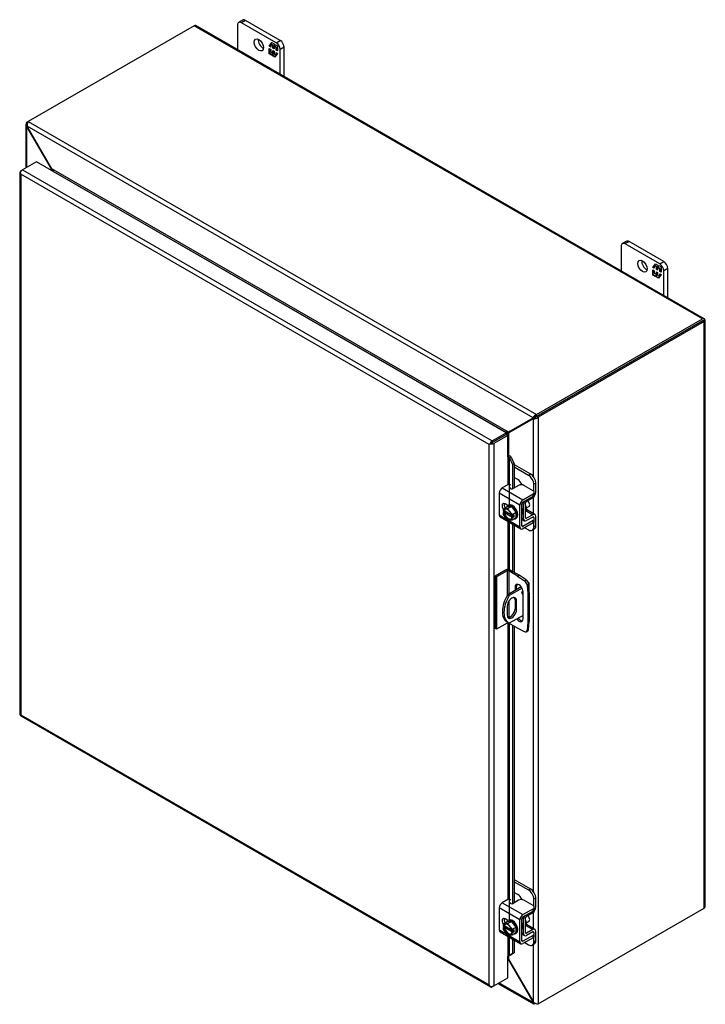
# Model space of a CAD drawing. Header units: inches. Extents: x 4 to 147, y 4 to 97.
# Tile 7 of 8: x 106 to 124, y 71 to 97. Entities that reach past the tile are written whole.
import ezdxf

# ---------------------------------------------------------------- set-up
doc = ezdxf.new("R2010")
doc.units = ezdxf.units.IN
doc.header["$MEASUREMENT"] = 0
for name, color, linetype in [('COM40153-1', 7, 'CONTINUOUS'), ('COM40153-2', 7, 'CONTINUOUS'), ('COM42667', 7, 'CONTINUOUS'), ('COM42780', 7, 'CONTINUOUS'), ('COM48440', 7, 'CONTINUOUS'), ('COM71780-11', 7, 'CONTINUOUS'), ('FET07710', 7, 'CONTINUOUS'), ('SCC19011', 7, 'CONTINUOUS'), ('SPR20265', 7, 'CONTINUOUS'), ('WAF25035', 7, 'CONTINUOUS')]:
    doc.layers.add(name, color=color, linetype=linetype)

msp = doc.modelspace()

# ---------------------------------------------------------------- linework, layer by layer
at = {"layer": 'COM40153-1', "color": 7}
for p, q in [((119.406, 82.195), (119.419, 82.188)), ((119.444, 81.908), (119.444, 82.152)), ((119.232, 82.056), (118.876, 81.85)), ((119.254, 82.022), (118.916, 81.827)), ((118.876, 81.85), (118.916, 81.827)), ((119.068, 81.713), (119.109, 81.689)), ((119.068, 81.713), (119.068, 81.475)), ((119.109, 81.452), (119.109, 81.689)), ((118.861, 81.546), (118.861, 81.309)), ((119.068, 81.475), (119.109, 81.452)), ((118.856, 81.125), (118.897, 81.102)), ((119.28, 81.302), (118.916, 81.092))]:
    msp.add_line(p, q, dxfattribs=at)
for centre, major_axis, start_param, end_param in [((119.358, 82.152), (-0.0864, 0), 2.529725, 3.926991), ((119.285, 81.918), (-0.025, -0.0433), 4.139289, 6.283185), ((119.245, 81.941), (0.025, 0.0433), 4.093609, 5.210881), ((119.156, 81.645), (0.3, 0.52), 1.508132, 3.141593), ((119.197, 81.622), (0.3, 0.52), 1.508132, 3.204257), ((118.985, 81.618), (-0.087, -0.151), 2.356194, 5.497787), ((118.944, 81.641), (-0.087, -0.151), 2.356194, 2.906426), ((119.285, 81.918), (-0.025, -0.0433), 0, 0.63978), ((118.985, 81.381), (0.087, 0.151), 2.356194, 5.497787), ((118.944, 81.404), (0.087, 0.151), 3.37676, 5.497787)]:
    msp.add_ellipse(centre, major_axis=major_axis, ratio=0.57735, start_param=start_param, end_param=end_param, dxfattribs=at)
at = {"layer": 'COM40153-2', "color": 7}
for p, q in [((118.818, 82.505), (118.539, 82.344)), ((118.858, 82.481), (118.58, 82.321)), ((118.858, 82.481), (118.858, 81.822)), ((118.899, 82.481), (118.899, 81.864)), ((119.134, 82.346), (118.899, 82.481)), ((119.175, 82.369), (118.94, 82.505)), ((118.539, 82.344), (118.539, 80.956)), ((118.58, 82.321), (118.539, 82.344)), ((118.58, 82.321), (118.58, 80.933)), ((119.134, 82.346), (119.175, 82.369)), ((119.134, 82.346), (119.323, 82.218)), ((119.364, 82.241), (119.175, 82.369)), ((119.323, 82.218), (119.364, 82.241)), ((119.068, 82.049), (119.109, 82.073)), ((119.068, 82.049), (119.068, 81.962)), ((119.109, 81.985), (119.109, 82.073)), ((119.28, 81.208), (119.28, 81.927)), ((119.428, 82.13), (119.387, 82.106)), ((119.387, 82.106), (119.404, 81.878)), ((119.404, 81.878), (119.444, 81.902)), ((119.444, 81.902), (119.428, 82.13)), ((119.444, 81.902), (119.444, 81.137)), ((118.899, 81.671), (118.899, 81.245)), ((119.404, 81.878), (119.404, 81.114)), ((118.858, 81.124), (118.858, 81.093)), ((118.899, 81.101), (118.899, 81.093)), ((119.404, 81.114), (119.387, 80.905)), ((119.404, 81.114), (119.444, 81.137)), ((119.428, 80.928), (119.444, 81.137)), ((118.58, 80.933), (118.539, 80.956)), ((118.858, 81.093), (118.58, 80.933)), ((119.134, 80.958), (118.899, 81.093)), ((119.323, 80.868), (119.134, 80.958)), ((119.367, 80.866), (119.408, 80.889)), ((119.387, 80.905), (119.428, 80.928))]:
    msp.add_line(p, q, dxfattribs=at)
for centre, major_axis, start_param, end_param in [((118.879, 82.47), (-0.0864, 0), 3.926991, 5.497787), ((118.879, 82.47), (-0.0288, 0), 3.926991, 5.497787), ((119.174, 81.988), (0.075, -0.13), 0.785398, 3.926991), ((119.317, 82.14), (0.05, -0.0866), 0.872665, 2.268928), ((119.358, 82.163), (-0.05, 0.0866), 4.014257, 5.410521), ((119.215, 82.011), (0.075, -0.13), 3.416574, 3.926991), ((118.879, 81.081), (0.0288, 0), 0.785398, 2.356194), ((119.174, 81.269), (-0.075, 0.13), 1.73559, 3.926991), ((119.215, 81.293), (-0.075, 0.13), 1.73559, 2.866611), ((119.317, 80.953), (-0.05, 0.0866), 2.443461, 3.839724), ((119.358, 80.976), (-0.05, 0.0866), 3.141593, 3.839724)]:
    msp.add_ellipse(centre, major_axis=major_axis, ratio=0.57735, start_param=start_param, end_param=end_param, dxfattribs=at)
at = {"layer": 'COM42667', "color": 7}
for p, q in [((118.874, 84.773), (118.729, 84.69)), ((119.197, 84.233), (118.648, 84.55)), ((118.648, 84.55), (118.648, 83.968)), ((118.729, 84.69), (119.278, 84.373)), ((119.163, 84.755), (119.016, 84.67)), ((119.278, 84.373), (119.551, 84.531)), ((119.551, 84.612), (119.304, 84.755)), ((119.551, 84.469), (119.551, 84.531)), ((119.58, 84.51), (119.58, 84.572)), ((118.879, 84.217), (118.804, 84.261)), ((119.251, 83.682), (119.251, 84.264)), ((119.278, 84.311), (119.551, 84.469)), ((119.197, 83.651), (119.197, 84.233)), ((118.648, 83.968), (118.852, 83.85)), ((118.672, 83.915), (119.221, 83.598)), ((118.891, 83.827), (119.197, 83.651)), ((119.551, 83.824), (119.278, 83.666)), ((119.551, 83.762), (119.278, 83.604)), ((119.538, 83.913), (119.551, 83.905)), ((119.551, 83.762), (119.551, 83.824)), ((119.58, 83.802), (119.58, 83.865)), ((119.278, 83.666), (119.251, 83.682)), ((119.197, 73.21), (118.648, 73.527)), ((118.648, 73.527), (118.648, 72.944)), ((118.874, 73.75), (118.729, 73.667)), ((118.729, 73.667), (119.278, 73.35)), ((119.163, 73.732), (119.016, 73.647)), ((119.551, 73.589), (119.304, 73.732)), ((119.58, 73.486), (119.58, 73.548)), ((119.278, 73.35), (119.551, 73.507)), ((119.278, 73.288), (119.551, 73.445)), ((119.551, 73.445), (119.551, 73.507)), ((118.879, 73.194), (118.804, 73.237)), ((119.197, 72.627), (119.197, 73.21)), ((119.251, 72.658), (119.251, 73.241)), ((118.648, 72.944), (118.852, 72.827)), ((118.672, 72.892), (119.221, 72.575)), ((118.891, 72.804), (119.197, 72.627)), ((119.551, 72.8), (119.278, 72.643)), ((119.551, 72.738), (119.278, 72.581)), ((119.538, 72.889), (119.551, 72.882)), ((119.551, 72.738), (119.551, 72.8)), ((119.58, 72.779), (119.58, 72.841)), ((119.278, 72.643), (119.251, 72.658))]:
    msp.add_line(p, q, dxfattribs=at)
for centre, major_axis, start_param, end_param in [((118.908, 84.754), (-0.048, 0), 3.141593, 5.497787), ((119.234, 84.714), (0.1, 0), 0.785398, 2.356194), ((118.729, 84.597), (-0.0572, -0.0991), 3.926991, 5.497787), ((118.982, 84.69), (0.048, 0), 2.929457, 5.497787), ((119.48, 84.572), (-0.1, 0), 2.356194, 3.926991), ((119.48, 84.51), (-0.1, 0), 2.356194, 3.141593), ((118.804, 84.169), (0.0562, -0.0973), 2.356194, 4.826451), ((118.857, 84.2), (0.0562, -0.0973), 3.6401, 4.826451), ((119.278, 84.28), (0.0572, 0.0991), 0.785398, 2.356194), ((119.278, 84.28), (0.0192, 0.0333), 0.785398, 2.356194), ((118.729, 84.014), (0.0572, 0.0991), 2.356194, 3.141593), ((119.48, 83.865), (-0.1, 0), 2.356194, 3.926991), ((119.48, 83.802), (-0.1, 0), 2.356194, 3.141593), ((119.278, 83.697), (0.0572, 0.0991), 2.356194, 3.926991), ((119.278, 83.697), (0.0192, 0.0333), 2.356194, 3.926991), ((118.729, 73.573), (-0.0572, -0.0991), 3.926991, 5.497787), ((118.908, 73.73), (-0.048, 0), 3.141593, 5.497787), ((118.982, 73.666), (0.048, 0), 2.929457, 5.497787), ((119.234, 73.691), (0.1, 0), 0.785398, 2.356194), ((119.48, 73.548), (-0.1, 0), 2.356194, 3.926991), ((118.804, 73.146), (0.0562, -0.0973), 2.356194, 4.826451), ((119.278, 73.256), (0.0572, 0.0991), 0.785398, 2.356194), ((119.278, 73.256), (0.0192, 0.0333), 0.785398, 2.356194), ((119.48, 73.486), (-0.1, 0), 2.356194, 3.141593), ((118.857, 73.177), (0.0562, -0.0973), 3.6401, 4.826451), ((118.729, 72.991), (0.0572, 0.0991), 2.356194, 3.141593), ((119.48, 72.841), (-0.1, 0), 2.356194, 3.926991), ((119.48, 72.779), (-0.1, 0), 2.356194, 3.141593), ((119.278, 72.674), (0.0572, 0.0991), 2.356194, 3.926991), ((119.278, 72.674), (0.0192, 0.0333), 2.356194, 3.926991)]:
    msp.add_ellipse(centre, major_axis=major_axis, ratio=0.57735, start_param=start_param, end_param=end_param, dxfattribs=at)
at = {"layer": 'COM42780', "color": 7}
for p, q in [((119.046, 85.31), (119.478, 85.061)), ((119.046, 85.248), (119.424, 85.03)), ((119.424, 85.03), (119.478, 85.061)), ((119.141, 84.907), (119.046, 84.962)), ((119.619, 84.816), (119.566, 84.785)), ((119.566, 84.602), (119.566, 84.785)), ((119.619, 84.572), (119.619, 84.816)), ((119.254, 84.282), (119.296, 84.258)), ((119.296, 83.87), (119.296, 84.258)), ((119.35, 83.901), (119.35, 84.289)), ((119.376, 84.335), (119.54, 84.433)), ((119.354, 84.083), (119.54, 83.976)), ((119.596, 83.981), (119.368, 84.112)), ((119.54, 83.976), (119.376, 83.885)), ((119.251, 83.896), (119.296, 83.87)), ((119.251, 83.857), (119.32, 83.817)), ((119.35, 83.9), (119.376, 83.885)), ((119.539, 83.913), (119.375, 83.822)), ((119.539, 83.913), (119.566, 83.897)), ((119.566, 83.895), (119.566, 83.897)), ((119.566, 83.654), (119.566, 83.772)), ((119.619, 83.685), (119.619, 83.928)), ((119.324, 83.631), (119.424, 83.573)), ((119.524, 83.563), (119.578, 83.594)), ((119.566, 83.654), (119.619, 83.685)), ((119.046, 74.287), (119.478, 74.037)), ((119.046, 74.225), (119.424, 74.006)), ((119.424, 74.006), (119.478, 74.037)), ((119.141, 73.884), (119.046, 73.939)), ((119.619, 73.792), (119.566, 73.761)), ((119.619, 73.549), (119.619, 73.792)), ((119.566, 73.578), (119.566, 73.761)), ((119.254, 73.258), (119.296, 73.234)), ((119.35, 72.877), (119.35, 73.265)), ((119.376, 73.312), (119.54, 73.41)), ((119.296, 72.846), (119.296, 73.234)), ((119.354, 73.06), (119.54, 72.953)), ((119.596, 72.957), (119.368, 73.089)), ((119.251, 72.872), (119.296, 72.846)), ((119.251, 72.834), (119.32, 72.794)), ((119.35, 72.877), (119.376, 72.861)), ((119.539, 72.89), (119.375, 72.799)), ((119.54, 72.953), (119.376, 72.861)), ((119.539, 72.89), (119.566, 72.874)), ((119.566, 72.871), (119.566, 72.874)), ((119.566, 72.631), (119.566, 72.749)), ((119.619, 72.662), (119.619, 72.905)), ((119.324, 72.607), (119.424, 72.549)), ((119.524, 72.539), (119.578, 72.57)), ((119.566, 72.631), (119.619, 72.662))]:
    msp.add_line(p, q, dxfattribs=at)
for centre, major_axis, start_param, end_param in [((119.424, 84.866), (0.1, -0.173), 0.785398, 2.356194), ((119.478, 84.897), (-0.1, 0.173), 3.926991, 5.497787), ((119.141, 84.744), (0.1, -0.173), 1.392108, 2.356194), ((119.539, 84.526), (-0.0572, -0.0991), 0.802851, 2.356194), ((119.377, 84.304), (-0.0572, -0.0991), 4.744903, 5.497787), ((119.377, 84.304), (-0.0192, -0.0333), 3.944444, 5.497787), ((119.262, 84.207), (0.078, -0.135), 0.133398, 1.437398), ((119.539, 83.882), (-0.0572, -0.0991), 2.356194, 3.909538), ((119.377, 83.916), (0.0572, 0.0991), 2.356194, 3.909538), ((119.377, 83.916), (0.0192, 0.0333), 2.356194, 3.909538), ((119.539, 83.882), (-0.0192, -0.0333), 2.356194, 3.909538), ((119.424, 83.736), (-0.1, 0.173), 2.356194, 3.926991), ((119.478, 83.767), (-0.1, 0.173), 3.141593, 3.926991), ((119.478, 73.874), (-0.1, 0.173), 3.926991, 5.497787), ((119.141, 73.721), (0.1, -0.173), 1.392108, 2.356194), ((119.424, 73.843), (0.1, -0.173), 0.785398, 2.356194), ((119.539, 73.502), (-0.0572, -0.0991), 0.802851, 2.356194), ((119.377, 73.281), (-0.0572, -0.0991), 4.744903, 5.497787), ((119.377, 73.281), (-0.0192, -0.0333), 3.944444, 5.497787), ((119.262, 73.184), (0.078, -0.135), 0.133398, 1.437398), ((119.377, 72.893), (0.0572, 0.0991), 2.356194, 3.909538), ((119.377, 72.893), (0.0192, 0.0333), 2.356194, 3.909538), ((119.539, 72.858), (-0.0192, -0.0333), 2.356194, 3.909538), ((119.539, 72.858), (-0.0572, -0.0991), 2.356194, 3.909538), ((119.424, 72.712), (-0.1, 0.173), 2.356194, 3.926991), ((119.478, 72.743), (-0.1, 0.173), 3.141593, 3.926991)]:
    msp.add_ellipse(centre, major_axis=major_axis, ratio=0.57735, start_param=start_param, end_param=end_param, dxfattribs=at)
at = {"layer": 'COM48440', "color": 7}
for p, q in [((110.55, 96.968), (106.147, 94.426)), ((124.045, 89.177), (110.55, 96.968)), ((124.088, 89.181), (110.593, 96.973)), ((106.081, 94.347), (106.081, 93.19)), ((106.106, 94.403), (106.147, 94.426)), ((106.128, 94.39), (106.106, 94.403)), ((106.121, 94.3), (106.106, 94.292)), ((106.106, 93.204), (106.106, 94.292)), ((106.12, 94.273), (106.106, 94.292)), ((106.12, 94.273), (106.13, 94.279)), ((106.762, 93.161), (106.12, 94.273)), ((119.546, 86.549), (106.121, 94.3)), ((106.13, 94.279), (106.121, 94.3)), ((106.772, 93.167), (106.13, 94.279)), ((106.147, 94.426), (119.642, 86.635)), ((106.762, 93.161), (106.772, 93.167)), ((106.762, 93.125), (106.762, 93.161)), ((118.894, 86.168), (106.772, 93.167)), ((106.81, 93.098), (106.809, 93.098)), ((118.816, 86.167), (106.81, 93.098)), ((119.642, 86.635), (124.045, 89.177)), ((119.642, 86.588), (124.045, 89.13)), ((124.045, 89.13), (119.642, 86.588)), ((124.086, 89.106), (119.682, 86.564)), ((124.103, 89.163), (124.045, 89.13)), ((124.103, 89.163), (124.045, 89.13)), ((124.045, 89.13), (124.086, 89.154)), ((124.045, 89.13), (124.045, 89.13)), ((124.045, 89.13), (124.045, 89.13)), ((124.086, 73.524), (124.086, 89.106)), ((124.111, 73.559), (124.111, 89.142)), ((119.642, 86.588), (119.642, 86.635)), ((119.536, 86.539), (118.894, 86.168)), ((119.547, 86.521), (118.905, 86.151)), ((119.577, 86.562), (118.935, 86.192)), ((119.587, 86.545), (118.945, 86.174)), ((119.536, 86.539), (119.577, 86.562)), ((119.546, 86.549), (119.536, 86.539)), ((119.586, 86.573), (119.546, 86.549)), ((119.547, 86.521), (119.587, 86.545)), ((119.56, 86.524), (119.547, 86.521)), ((119.601, 86.547), (119.56, 86.524)), ((119.56, 84.983), (119.56, 86.524)), ((119.586, 86.573), (119.577, 86.562)), ((119.601, 86.547), (119.587, 86.545)), ((119.606, 86.551), (119.595, 86.544)), ((119.642, 86.588), (119.682, 86.564)), ((119.682, 86.564), (119.682, 70.982)), ((118.815, 86.166), (118.816, 86.167)), ((118.816, 86.167), (118.816, 86.166)), ((118.828, 86.103), (118.828, 86.104)), ((118.935, 86.192), (118.894, 86.168)), ((118.945, 86.174), (118.905, 86.151)), ((118.905, 85.55), (118.905, 86.151)), ((119.56, 84.001), (119.56, 84.448)), ((119.56, 73.959), (119.56, 83.583)), ((119.682, 70.982), (124.086, 73.524)), ((119.56, 72.978), (119.56, 73.425)), ((119.56, 71.022), (119.56, 72.56)), ((118.905, 72.152), (118.905, 72.255)), ((118.894, 72.147), (118.876, 72.157)), ((118.894, 72.147), (118.905, 72.152)), ((118.894, 72.147), (119.536, 71.035)), ((118.905, 72.152), (119.547, 71.041)), ((118.614, 71.522), (119.575, 70.967)), ((119.546, 71.014), (118.639, 71.537)), ((119.536, 71.035), (119.547, 71.041)), ((119.536, 71.035), (119.546, 71.014)), ((119.56, 71.022), (119.546, 71.014)), ((119.547, 71.041), (119.56, 71.022)), ((119.642, 70.983), (119.642, 70.967)), ((119.682, 70.982), (119.658, 70.967))]:
    msp.add_line(p, q, dxfattribs=at)
for centre, radius, start, end in [((106.155, 94.347), 0.0739, 131.3818, 228.6182), ((106.271, 94.335), 0.154, 143.5515, 192.9586), ((119.687, 86.488), 0.154, 107.0414, 156.4485), ((119.577, 86.677), 0.154, 263.5515, 312.9586), ((119.644, 86.469), 0.119, 91.3268, 119.2753), ((119.543, 86.647), 0.115, 300.272, 329.1259), ((121.049, 82.223), 4.476, 118.0355, 119.6836), ((116.549, 90.017), 4.508, 300.4684, 301.9581), ((119.618, 71.028), 0.0739, 191.3818, 235.242), ((119.665, 71.135), 0.154, 227.0414, 276.4485)]:
    msp.add_arc(centre, radius, start, end, dxfattribs=at)
for centre, major_axis, ratio, start_param, end_param in [((110.55, 96.898), (-0.0432, -0.0748), 0.57735, 3.141593, 3.926991), ((124.045, 89.107), (-0.0432, -0.0748), 0.57735, 2.696031, 3.926991), ((124.025, 89.118), (-0.0288, -0.0166), 0.000948, 2.356741, 3.927537), ((124.025, 89.118), (-0.0288, -0.0166), 0.000948, 2.355648, 3.926445), ((124.025, 89.118), (0.0863, 0.0499), 0.000948, -0.784852, -0.445015), ((124.025, 89.118), (0.0864, 0.0498), 0.000948, 0.445015, 0.784852), ((124.025, 89.142), (-0.0864, 0), 0.57735, 2.356194, 3.587154), ((124.025, 73.559), (-0.0864, 0), 0.57735, 2.356194, 3.141593)]:
    msp.add_ellipse(centre, major_axis=major_axis, ratio=ratio, start_param=start_param, end_param=end_param, dxfattribs=at)
for points, knots in [([(106.762, 93.161), (106.764, 93.153), (106.765, 93.145), (106.768, 93.132), (106.768, 93.127), (106.769, 93.121)], [0, 0, 0, 0, 0.25, 0.25, 0.4064598, 0.4064598, 0.4064598, 0.4064598]), ([(106.81, 93.098), (106.811, 93.099), (106.812, 93.1), (106.813, 93.102), (106.813, 93.103), (106.813, 93.107), (106.813, 93.109), (106.811, 93.115), (106.81, 93.119), (106.806, 93.125), (106.804, 93.128), (106.798, 93.137), (106.793, 93.143), (106.783, 93.155), (106.778, 93.161), (106.772, 93.167)], [0, 0, 0, 0, 0.0625, 0.0625, 0.125, 0.125, 0.25, 0.25, 0.375, 0.375, 0.5, 0.5, 0.75, 0.75, 1, 1, 1, 1]), ([(118.894, 86.168), (118.889, 86.169), (118.882, 86.17), (118.869, 86.171), (118.863, 86.172), (118.852, 86.172), (118.849, 86.172), (118.842, 86.172), (118.838, 86.172), (118.831, 86.171), (118.827, 86.17), (118.822, 86.169), (118.821, 86.169), (118.818, 86.168), (118.817, 86.167), (118.816, 86.167)], [0, 0, 0, 0, 0.25, 0.25, 0.5, 0.5, 0.625, 0.625, 0.75, 0.75, 0.875, 0.875, 0.9375, 0.9375, 1, 1, 1, 1]), ([(118.864, 86.083), (118.865, 86.084), (118.866, 86.084), (118.868, 86.086), (118.869, 86.088), (118.873, 86.091), (118.875, 86.094), (118.879, 86.1), (118.881, 86.103), (118.885, 86.109), (118.887, 86.112), (118.892, 86.121), (118.895, 86.127), (118.9, 86.139), (118.903, 86.145), (118.905, 86.151)], [0, 0, 0, 0, 0.0625, 0.0625, 0.125, 0.125, 0.25, 0.25, 0.375, 0.375, 0.5, 0.5, 0.75, 0.75, 1, 1, 1, 1]), ([(118.905, 72.152), (118.903, 72.16), (118.9, 72.168), (118.895, 72.183), (118.892, 72.19), (118.887, 72.2), (118.885, 72.204), (118.881, 72.21), (118.879, 72.212), (118.875, 72.217), (118.873, 72.219), (118.871, 72.22)], [0, 0, 0, 0, 0.25, 0.25, 0.5, 0.5, 0.625, 0.625, 0.75, 0.75, 0.875, 0.875, 0.875, 0.875])]:
    msp.add_open_spline(points, degree=3, knots=knots, dxfattribs=at)
msp.add_open_spline([(118.877, 72.163), (118.883, 72.157), (118.889, 72.152), (118.894, 72.147)], degree=3, dxfattribs=at)
at = {"layer": 'COM71780-11', "color": 7}
for p, q in [((105.951, 93.115), (105.992, 93.139)), ((106.365, 93.354), (105.992, 93.139)), ((105.992, 93.139), (118.462, 85.939)), ((118.835, 86.154), (106.365, 93.354)), ((105.926, 93.08), (105.926, 78.67)), ((105.935, 93.058), (105.935, 93.058)), ((118.381, 85.845), (105.951, 93.021)), ((105.951, 93.021), (105.951, 78.658)), ((118.462, 85.939), (118.835, 86.154)), ((118.462, 85.892), (118.835, 86.107)), ((118.835, 86.107), (118.462, 85.892)), ((118.876, 86.084), (118.503, 85.869)), ((118.835, 86.154), (118.835, 86.107)), ((118.876, 86.084), (118.835, 86.107)), ((118.876, 85.512), (118.876, 86.084)), ((118.421, 85.869), (118.381, 85.845)), ((118.381, 71.482), (118.381, 85.845)), ((118.405, 85.859), (118.462, 85.892)), ((118.405, 85.859), (118.462, 85.892)), ((118.503, 85.869), (118.503, 71.458)), ((118.899, 85.517), (118.904, 85.55)), ((118.876, 85.512), (118.876, 84.774)), ((118.92, 85.487), (118.967, 85.506)), ((118.92, 85.487), (118.999, 85.309)), ((118.92, 84.237), (118.92, 85.487)), ((118.967, 85.506), (119.046, 85.328)), ((119.046, 85.328), (118.999, 85.309)), ((118.999, 85.309), (118.999, 84.664)), ((119.046, 85.328), (119.046, 84.687)), ((118.876, 84.219), (118.876, 84.215)), ((118.876, 83.798), (118.876, 82.519)), ((118.92, 82.513), (118.92, 83.772)), ((118.999, 83.727), (118.999, 82.471)), ((119.046, 83.699), (119.046, 82.444)), ((118.876, 81.098), (118.876, 73.751)), ((118.92, 73.213), (118.92, 81.081)), ((118.999, 81.036), (118.999, 73.64)), ((119.046, 81.008), (119.046, 73.664)), ((105.949, 78.63), (118.419, 71.431)), ((105.951, 78.658), (118.381, 71.482)), ((118.876, 73.196), (118.876, 73.192)), ((118.876, 72.774), (118.876, 72.245)), ((118.92, 72.266), (118.92, 72.749)), ((118.999, 72.703), (118.999, 72.314)), ((119.046, 72.676), (119.046, 72.333)), ((118.876, 71.674), (118.876, 72.245)), ((118.999, 72.314), (118.92, 72.266)), ((118.92, 72.266), (118.967, 72.285)), ((119.046, 72.333), (118.967, 72.285)), ((119.046, 72.333), (118.999, 72.314)), ((118.405, 71.449), (118.405, 71.449)), ((118.503, 71.458), (118.462, 71.435)), ((118.503, 71.458), (118.876, 71.674))]:
    msp.add_line(p, q, dxfattribs=at)
for centre, radius, start, end in [((118.861, 85.422), 0.135, 38.3968, 71.6578), ((118.836, 85.451), 0.0911, 23.2734, 46.5882), ((119.117, 71.986), 0.343, 125.2045, 129.639), ((118.955, 72.205), 0.0704, 117.4412, 127.5015)]:
    msp.add_arc(centre, radius, start, end, dxfattribs=at)
for centre, major_axis, ratio, start_param, end_param in [((105.992, 93.068), (0.0432, 0.0748), 0.57735, 0.785398, 2.016358), ((106.013, 93.08), (0.0864, 0), 0.57735, 2.356194, 3.587154), ((106.013, 93.056), (-0.061, 0.106), 0.577982, 1.231508, 1.571345), ((106.013, 93.056), (-0.061, 0.106), 0.577982, 1.230411, 1.570248), ((118.442, 85.88), (-0.0863, -0.0499), 0.000948, -1.124689, -0.784852), ((118.442, 85.88), (-0.0864, -0.0498), 0.000948, 0.784852, 1.124689), ((118.462, 85.869), (0.0432, 0.0748), 0.57735, 0.785398, 2.016358), ((118.442, 85.904), (0.0864, 0), 0.57735, 4.266828, 5.497787), ((118.442, 85.88), (0.0288, 0.0166), 0.000948, 0.785944, 2.356741), ((118.442, 85.88), (0.0288, 0.0166), 0.000948, 3.926445, 5.497241), ((118.896, 85.5), (0.0864, 0), 0.57735, 1.48353, 1.808737), ((118.896, 85.5), (0.0288, 0), 0.57735, 1.48353, 2.356194), ((106.013, 78.67), (0.0864, 0), 0.57735, 3.141593, 3.587154), ((106.013, 78.693), (-0.0864, -0.0498), 0.000948, 0.445015, 0.784852), ((106.013, 78.693), (-0.0863, -0.0499), 0.000948, -0.784852, -0.445015), ((105.992, 78.705), (0.0432, 0.0748), 0.57735, 2.696031, 3.141593), ((118.896, 72.234), (-0.0288, 0), 0.57735, 4.625123, 5.497787), ((118.442, 71.517), (0.061, -0.106), 0.577982, 4.712938, 5.052774), ((118.442, 71.517), (0.061, -0.106), 0.577982, 4.71184, 5.051677), ((118.442, 71.494), (0.0864, 0), 0.57735, 4.266828, 5.497787), ((118.462, 71.505), (0.0432, 0.0748), 0.57735, 2.696031, 3.926991)]:
    msp.add_ellipse(centre, major_axis=major_axis, ratio=ratio, start_param=start_param, end_param=end_param, dxfattribs=at)
at = {"layer": 'FET07710', "color": 7}
for p, q in [((111.839, 97.116), (111.733, 97.055)), ((111.914, 97.109), (111.808, 97.048)), ((112.833, 96.578), (111.914, 97.109)), ((111.702, 96.986), (111.702, 96.333)), ((112.727, 96.517), (111.808, 97.048)), ((112.727, 96.517), (112.833, 96.578)), ((112.544, 96.423), (112.614, 96.522)), ((112.556, 96.429), (112.544, 96.423)), ((112.581, 96.402), (112.544, 96.423)), ((112.544, 96.221), (112.544, 96.359)), ((112.544, 96.359), (112.581, 96.338)), ((112.556, 96.429), (112.581, 96.465)), ((112.581, 96.415), (112.556, 96.429)), ((112.556, 96.227), (112.556, 96.353)), ((112.592, 96.478), (112.581, 96.471)), ((112.636, 96.439), (112.581, 96.471)), ((112.581, 96.471), (112.581, 96.402)), ((112.581, 96.338), (112.581, 96.269)), ((112.588, 96.475), (112.618, 96.519)), ((112.648, 96.445), (112.592, 96.478)), ((112.614, 96.522), (112.675, 96.486)), ((112.648, 96.445), (112.636, 96.439)), ((112.636, 96.37), (112.636, 96.439)), ((112.648, 96.376), (112.636, 96.37)), ((112.67, 96.35), (112.636, 96.37)), ((112.636, 96.237), (112.636, 96.306)), ((112.636, 96.306), (112.67, 96.287)), ((112.648, 96.376), (112.648, 96.445)), ((112.67, 96.363), (112.648, 96.376)), ((112.648, 96.244), (112.648, 96.3)), ((112.682, 96.426), (112.67, 96.419)), ((112.726, 96.387), (112.67, 96.419)), ((112.67, 96.419), (112.67, 96.35)), ((112.67, 96.287), (112.67, 96.217)), ((112.675, 96.486), (112.675, 96.435)), ((112.675, 96.435), (112.701, 96.471)), ((112.687, 96.442), (112.675, 96.435)), ((112.737, 96.394), (112.682, 96.426)), ((112.687, 96.442), (112.706, 96.469)), ((112.701, 96.471), (112.762, 96.436)), ((112.737, 96.394), (112.726, 96.387)), ((112.726, 96.318), (112.726, 96.387)), ((112.737, 96.325), (112.726, 96.318)), ((112.762, 96.297), (112.726, 96.318)), ((112.737, 96.325), (112.737, 96.394)), ((112.762, 96.31), (112.737, 96.325)), ((112.762, 96.436), (112.762, 96.297)), ((112.939, 96.394), (112.833, 96.333)), ((112.833, 95.679), (112.833, 96.333)), ((112.939, 95.618), (112.939, 96.394)), ((112.556, 96.227), (112.544, 96.221)), ((112.606, 96.185), (112.544, 96.221)), ((112.613, 96.194), (112.556, 96.227)), ((112.581, 96.269), (112.636, 96.237)), ((112.631, 96.221), (112.606, 96.185)), ((112.643, 96.228), (112.631, 96.221)), ((112.631, 96.17), (112.631, 96.221)), ((112.643, 96.177), (112.631, 96.17)), ((112.693, 96.135), (112.631, 96.17)), ((112.648, 96.244), (112.636, 96.237)), ((112.643, 96.177), (112.643, 96.228)), ((112.7, 96.144), (112.643, 96.177)), ((112.67, 96.217), (112.726, 96.185)), ((112.762, 96.233), (112.693, 96.135)), ((112.726, 96.185), (112.726, 96.255)), ((112.726, 96.255), (112.762, 96.233)), ((112.73, 96.188), (112.726, 96.185)), ((112.737, 96.198), (112.737, 96.248)), ((121.884, 91.108), (121.884, 90.454)), ((122.021, 91.237), (121.915, 91.176)), ((122.096, 91.23), (121.99, 91.169)), ((122.909, 90.638), (121.99, 91.169)), ((123.015, 90.699), (122.096, 91.23)), ((122.727, 90.544), (122.796, 90.643)), ((122.738, 90.551), (122.727, 90.544)), ((122.763, 90.523), (122.727, 90.544)), ((122.738, 90.551), (122.763, 90.587)), ((122.763, 90.536), (122.738, 90.551)), ((122.775, 90.599), (122.763, 90.592)), ((122.819, 90.56), (122.763, 90.592)), ((122.763, 90.592), (122.763, 90.523)), ((122.77, 90.596), (122.801, 90.64)), ((122.83, 90.567), (122.775, 90.599)), ((122.796, 90.643), (122.858, 90.607)), ((122.83, 90.567), (122.819, 90.56)), ((122.819, 90.491), (122.819, 90.56)), ((122.83, 90.498), (122.83, 90.567)), ((122.864, 90.547), (122.853, 90.541)), ((122.908, 90.509), (122.853, 90.541)), ((122.853, 90.541), (122.853, 90.471)), ((122.858, 90.607), (122.858, 90.556)), ((122.858, 90.556), (122.883, 90.593)), ((122.869, 90.563), (122.858, 90.556)), ((122.919, 90.515), (122.864, 90.547)), ((122.869, 90.563), (122.888, 90.59)), ((122.883, 90.593), (122.945, 90.557)), ((122.919, 90.515), (122.908, 90.509)), ((122.909, 90.638), (123.015, 90.699)), ((122.919, 90.446), (122.919, 90.515)), ((122.945, 90.557), (122.945, 90.418)), ((123.121, 90.515), (123.015, 90.454)), ((123.121, 89.74), (123.121, 90.515)), ((122.727, 90.342), (122.727, 90.481)), ((122.727, 90.481), (122.763, 90.459)), ((122.738, 90.348), (122.727, 90.342)), ((122.788, 90.306), (122.727, 90.342)), ((122.738, 90.348), (122.738, 90.474)), ((122.795, 90.316), (122.738, 90.348)), ((122.763, 90.459), (122.763, 90.39)), ((122.763, 90.39), (122.819, 90.358)), ((122.814, 90.342), (122.788, 90.306)), ((122.825, 90.349), (122.814, 90.342)), ((122.814, 90.292), (122.814, 90.342)), ((122.825, 90.298), (122.814, 90.292)), ((122.875, 90.256), (122.814, 90.292)), ((122.83, 90.498), (122.819, 90.491)), ((122.853, 90.471), (122.819, 90.491)), ((122.819, 90.358), (122.819, 90.427)), ((122.819, 90.427), (122.853, 90.408)), ((122.83, 90.365), (122.819, 90.358)), ((122.825, 90.298), (122.825, 90.349)), ((122.882, 90.265), (122.825, 90.298)), ((122.853, 90.485), (122.83, 90.498)), ((122.83, 90.365), (122.83, 90.421)), ((122.853, 90.408), (122.853, 90.339)), ((122.853, 90.339), (122.908, 90.307)), ((122.945, 90.355), (122.875, 90.256)), ((122.908, 90.439), (122.908, 90.509)), ((122.919, 90.446), (122.908, 90.439)), ((122.945, 90.418), (122.908, 90.439)), ((122.908, 90.307), (122.908, 90.376)), ((122.908, 90.376), (122.945, 90.355)), ((122.913, 90.309), (122.908, 90.307)), ((122.945, 90.431), (122.919, 90.446)), ((122.919, 90.319), (122.919, 90.369)), ((123.015, 89.801), (123.015, 90.454))]:
    msp.add_line(p, q, dxfattribs=at)
for centre, major_axis, start_param, end_param in [((111.808, 96.925), (0.075, -0.13), 2.356194, 3.926991), ((111.914, 96.986), (0.075, -0.13), 2.356194, 3.141593), ((112.373, 96.517), (-0.087, 0.152), 0.649107, 2.492486), ((112.833, 96.455), (-0.075, 0.13), 3.926991, 5.497787), ((112.727, 96.394), (0.075, -0.13), 0.785398, 2.356194), ((121.99, 91.046), (0.075, -0.13), 2.356194, 3.926991), ((122.096, 91.107), (0.075, -0.13), 2.356194, 3.141593), ((122.555, 90.638), (-0.087, 0.152), 0.649107, 2.492486), ((122.909, 90.516), (0.075, -0.13), 0.785398, 2.356194), ((123.015, 90.577), (-0.075, 0.13), 3.926991, 5.497787)]:
    msp.add_ellipse(centre, major_axis=major_axis, ratio=0.57735, start_param=start_param, end_param=end_param, dxfattribs=at)
for centre, major_axis in [((112.267, 96.456), (-0.088, 0.152)), ((122.45, 90.577), (-0.087, 0.152))]:
    msp.add_ellipse(centre, major_axis=major_axis, ratio=0.57735, dxfattribs=at)
at = {"layer": 'SCC19011', "color": 7}
for p, q in [((118.75, 84.123), (118.853, 84.183)), ((118.872, 84.14), (118.75, 84.123)), ((118.75, 84.123), (118.75, 84.075)), ((118.762, 84.068), (118.75, 84.075)), ((118.804, 84.061), (118.75, 84.03)), ((118.75, 84.03), (118.75, 83.981)), ((118.75, 84.03), (118.762, 84.023)), ((118.75, 83.981), (118.872, 83.825)), ((118.79, 84.078), (118.773, 84.068)), ((118.773, 84.023), (118.79, 84.033)), ((118.977, 83.97), (118.79, 84.078)), ((118.79, 84.033), (118.999, 83.913)), ((118.804, 84.07), (118.804, 84.061)), ((118.804, 84.061), (118.98, 83.96)), ((118.974, 84.199), (118.853, 84.183)), ((118.872, 84.14), (118.974, 84.199)), ((118.994, 83.983), (118.872, 84.14)), ((119.096, 84.042), (118.974, 84.199)), ((118.994, 83.983), (119.096, 84.042)), ((118.994, 83.934), (118.994, 83.983)), ((119.096, 83.9), (119.096, 84.042)), ((119.372, 84.158), (119.437, 84.196)), ((118.872, 83.825), (118.994, 83.841)), ((118.994, 83.934), (118.982, 83.941)), ((118.999, 83.913), (118.982, 83.903)), ((118.982, 83.896), (118.994, 83.89)), ((119.047, 83.965), (118.994, 83.934)), ((119.047, 83.921), (118.994, 83.89)), ((118.994, 83.841), (119.096, 83.9)), ((118.994, 83.841), (118.994, 83.89)), ((119.009, 83.943), (119.047, 83.921)), ((119.047, 83.921), (119.047, 83.965)), ((118.75, 73.1), (118.853, 73.159)), ((118.872, 73.116), (118.75, 73.1)), ((118.75, 73.1), (118.75, 73.051)), ((118.762, 73.044), (118.75, 73.051)), ((118.804, 73.038), (118.75, 73.007)), ((118.75, 73.007), (118.75, 72.958)), ((118.75, 73.007), (118.762, 73)), ((118.79, 73.054), (118.773, 73.044)), ((118.773, 73), (118.79, 73.01)), ((118.977, 72.946), (118.79, 73.054)), ((118.79, 73.01), (118.999, 72.889)), ((118.804, 73.046), (118.804, 73.038)), ((118.804, 73.038), (118.98, 72.936)), ((118.974, 73.175), (118.853, 73.159)), ((118.872, 73.116), (118.974, 73.175)), ((118.994, 72.96), (118.872, 73.116)), ((119.096, 73.019), (118.974, 73.175)), ((118.994, 72.96), (119.096, 73.019)), ((119.096, 72.877), (119.096, 73.019)), ((119.372, 73.135), (119.437, 73.172)), ((118.75, 72.958), (118.872, 72.801)), ((118.872, 72.801), (118.994, 72.817)), ((118.994, 72.911), (118.982, 72.917)), ((118.999, 72.889), (118.982, 72.88)), ((118.982, 72.873), (118.994, 72.866)), ((118.994, 72.911), (118.994, 72.96)), ((119.047, 72.942), (118.994, 72.911)), ((119.047, 72.897), (118.994, 72.866)), ((118.994, 72.817), (119.096, 72.877)), ((118.994, 72.817), (118.994, 72.866)), ((119.009, 72.92), (119.047, 72.897)), ((119.047, 72.897), (119.047, 72.942))]:
    msp.add_line(p, q, dxfattribs=at)
for centre, radius, start, end in [((119.012, 84.065), 0.255, 188.35, 217.5486), ((118.768, 84.079), 0.0126, 242.8525, 296.623), ((118.768, 84.035), 0.0126, 242.8527, 296.6228), ((119.012, 73.042), 0.255, 188.35, 217.5486), ((118.768, 73.056), 0.0126, 242.8525, 296.623), ((118.768, 73.011), 0.0126, 242.8527, 296.6228)]:
    msp.add_arc(centre, radius, start, end, dxfattribs=at)
for centre, major_axis, start_param, end_param in [((119.388, 84.28), (0.0488, -0.0845), 0, 2.159159), ((118.872, 83.982), (0.079, -0.137), 0.958412, 3.753977), ((118.872, 83.982), (-0.079, 0.137), 0.958412, 3.753977), ((118.878, 83.985), (0.075, -0.13), 3.141593, 3.744649), ((118.878, 83.985), (-0.075, 0.13), 0.96774, 3.694684), ((118.895, 83.995), (0.075, -0.13), 3.254972, 3.744649), ((118.895, 83.995), (-0.075, 0.13), 0.96774, 3.028213), ((119.388, 73.257), (0.0488, -0.0845), 0, 2.159159), ((118.872, 72.959), (0.079, -0.137), 0.958412, 3.753977), ((118.872, 72.959), (-0.079, 0.137), 0.958412, 3.753977), ((118.878, 72.962), (0.075, -0.13), 3.141593, 3.744649), ((118.878, 72.962), (-0.075, 0.13), 0.96774, 3.694684), ((118.895, 72.972), (0.075, -0.13), 3.254972, 3.744649), ((118.895, 72.972), (-0.075, 0.13), 0.96774, 3.028213)]:
    msp.add_ellipse(centre, major_axis=major_axis, ratio=0.57735, start_param=start_param, end_param=end_param, dxfattribs=at)
for points, knots in [([(118.982, 83.941), (118.98, 83.942), (118.98, 83.943), (118.98, 83.945), (118.98, 83.945), (118.98, 83.946)], [0, 0, 0, 0, 0.5, 0.5, 0.7956866, 0.7956866, 0.7956866, 0.7956866]), ([(118.982, 83.903), (118.98, 83.902), (118.98, 83.901), (118.98, 83.898), (118.98, 83.897), (118.982, 83.896)], [0, 0, 0, 0, 0.5, 0.5, 1, 1, 1, 1]), ([(118.982, 72.917), (118.98, 72.918), (118.98, 72.919), (118.98, 72.921), (118.98, 72.922), (118.98, 72.923)], [0, 0, 0, 0, 0.5, 0.5, 0.7956866, 0.7956866, 0.7956866, 0.7956866]), ([(118.982, 72.88), (118.98, 72.879), (118.98, 72.877), (118.98, 72.875), (118.98, 72.874), (118.982, 72.873)], [0, 0, 0, 0, 0.5, 0.5, 1, 1, 1, 1])]:
    msp.add_open_spline(points, degree=3, knots=knots, dxfattribs=at)
at = {"layer": 'SPR20265', "color": 7}
for points in [[(119.252, 83.983), (119.254, 83.986), (119.267, 84.002), (119.28, 84.042), (119.273, 84.103), (119.258, 84.143), (119.251, 84.159)], [(119.252, 72.96), (119.254, 72.963), (119.267, 72.979), (119.28, 73.019), (119.273, 73.08), (119.258, 73.12), (119.251, 73.135)]]:
    msp.add_open_spline(points, degree=3, knots=[0.49237378, 0.49237378, 0.49237378, 0.49237378, 0.49511928, 0.50671957, 0.51845048, 0.52640505, 0.52640505, 0.52640505, 0.52640505], dxfattribs=at)
at = {"layer": 'WAF25035', "color": 7}
for p, q in [((118.9, 84.229), (118.874, 84.214)), ((119.074, 83.868), (119.1, 83.883)), ((118.9, 73.206), (118.874, 73.191)), ((119.074, 72.845), (119.1, 72.859))]:
    msp.add_line(p, q, dxfattribs=at)
for centre, start_param, end_param in [((118.974, 84.041), 2.729004, 6.283185), ((119, 84.056), 3.141593, 6.283185), ((118.974, 84.041), 0, 0.412589), ((118.974, 73.018), 0, 0.412589), ((118.974, 73.018), 2.729004, 6.283185), ((119, 73.033), 3.141593, 6.283185)]:
    msp.add_ellipse(centre, major_axis=(-0.1, 0.173), ratio=0.57735, start_param=start_param, end_param=end_param, dxfattribs=at)

doc.saveas('drawing.dxf')
